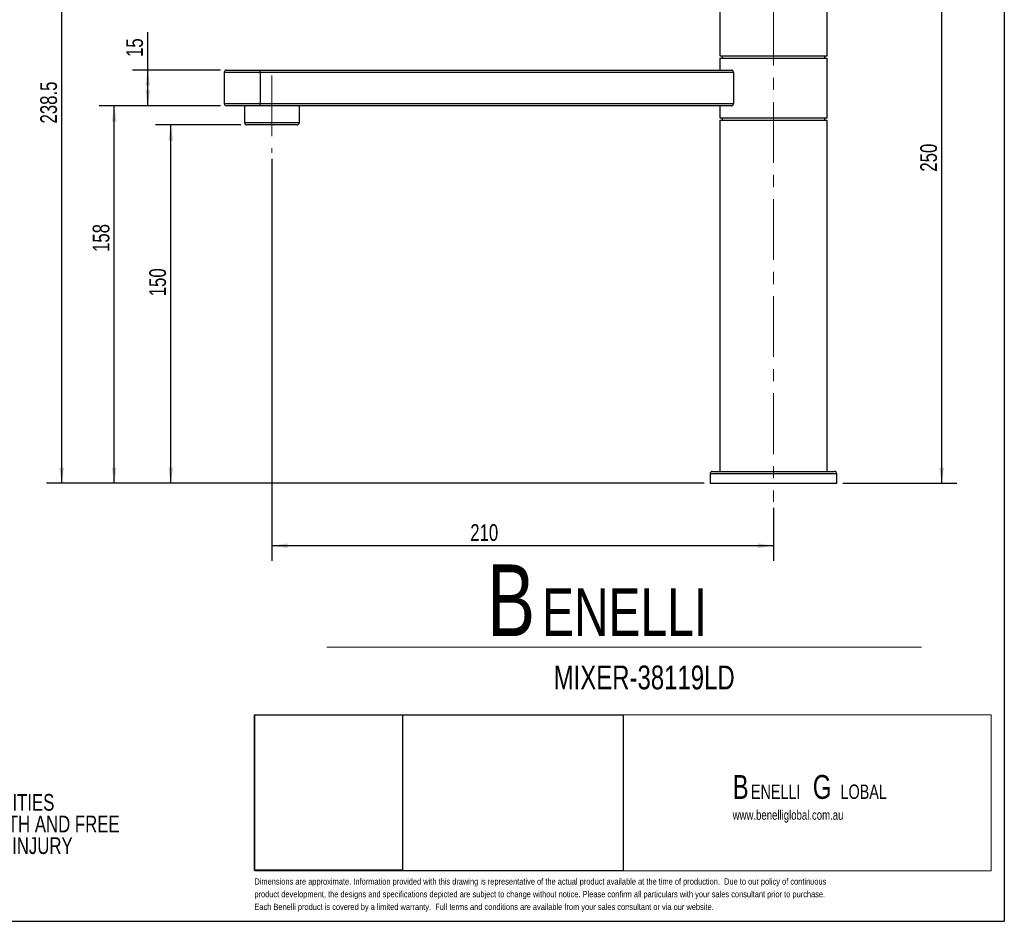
# Model space of a CAD drawing. Header units: millimetres. Extents: x 3 to 415, y 5 to 292.
# Tile 23 of 27: x 209 to 415, y 5 to 194. Entities that reach past the tile are written whole.
import ezdxf

# ---------------------------------------------------------------- set-up
doc = ezdxf.new("R2010")
doc.units = ezdxf.units.MM
doc.linetypes.add('CENTERX2', pattern=[20.32, 12.7, -2.54, 2.54, -2.54])
doc.layers.add('FORMAT', color=179, linetype='Continuous')
doc.layers.add('LAYER_1', color=179, linetype='Continuous')
doc.styles.add('SLDTEXTSTYLE0', font='TXT', dxfattribs={"width": 0.75})
doc.dimstyles.new('SLDDIMSTYLE0', dxfattribs={"dimtxt": 3.5, "dimasz": 3.302, "dimexe": 0, "dimexo": 0.0625, "dimgap": 0.875, "dimtad": 1, "dimlfac": 2, "dimrnd": 1e-09, "dimzin": 12, "dimdsep": 46, "dimtxsty": 'SLDTEXTSTYLE0', "dimsah": 1, "dimcen": 0.09, "dimadec": 0, "dimazin": 3, "dimtfac": 1, "dimtdec": 0, "dimtofl": 0, "dimtmove": 0, "dimatfit": 3, "dimfxl": 0, "dimfrac": 2, "dimtolj": 1, "dimtzin": 12, "dimarcsym": 0})
doc.dimstyles.new('SLDDIMSTYLE1', dxfattribs={"dimtxt": 3.5, "dimasz": 3.302, "dimexe": 0, "dimexo": 0.0625, "dimgap": 0.875, "dimtad": 1, "dimdec": 1, "dimlfac": 2, "dimrnd": 1e-09, "dimzin": 12, "dimdsep": 46, "dimtxsty": 'SLDTEXTSTYLE0', "dimsah": 1, "dimcen": 0.09, "dimadec": 0, "dimazin": 3, "dimtfac": 1, "dimtdec": 0, "dimtofl": 0, "dimtmove": 0, "dimatfit": 3, "dimfxl": 0, "dimfrac": 2, "dimtolj": 1, "dimtzin": 12, "dimarcsym": 0})

# ---------------------------------------------------------------- blocks, each defined once
blk = doc.blocks.new('BLOCK 3')
at = {"layer": 'FORMAT', "color": 179, "lineweight": 18}
for p, q in [((407.62, 51.8), (253.44, 51.8)), ((253.44, 51.8), (253.44, 19.17)), ((407.62, 19.17), (407.62, 51.8)), ((253.44, 19.17), (407.62, 19.17))]:
    blk.add_line(p, q, dxfattribs=at)
blk = doc.blocks.new('BLOCK 2')
at = {"layer": 'LAYER_1', "color": 179, "lineweight": 18}
for p, q in [((407.62, 51.8), (253.44, 51.8)), ((253.44, 51.8), (253.44, 19.17)), ((407.62, 19.17), (407.62, 51.8)), ((253.44, 19.17), (407.62, 19.17))]:
    blk.add_line(p, q, dxfattribs=at)
at = {"color": 7, "linetype": 'Continuous'}
blk.add_blockref('BLOCK 3', (0, 0), dxfattribs=at)
blk = doc.blocks.new('SW_NOTE_0')
at = {"layer": 'FORMAT', "color": 0, "attachment_point": 1, "style": 'SLDTEXTSTYLE0'}
for s, insert, char_height in [('B', (0, 19.34), 15), ('ENELLI', (11.48, 14.36), 10)]:
    blk.add_mtext(s, dxfattribs=dict(at, insert=insert, char_height=char_height))
blk = doc.blocks.new('SW_NOTE_0_1')
at = {"layer": 'FORMAT', "color": 0, "attachment_point": 1, "style": 'SLDTEXTSTYLE0'}
for s, insert, char_height in [('B', (0, 6.45), 5), ('G', (16.78, 6.45), 5), ('ENELLI', (3.83, 4.45), 3), ('LOBAL', (22.59, 4.45), 3)]:
    blk.add_mtext(s, dxfattribs=dict(at, insert=insert, char_height=char_height))
blk = doc.blocks.new('SW_NOTE_0_2')
at = {"layer": 'FORMAT', "color": 0, "char_height": 3.5, "attachment_point": 1, "style": 'SLDTEXTSTYLE0'}
for s, insert in [('NOTES:', (0, 4.51)), ('(1) THIS PRODUCT IS USED WITH VANITIES', (0, -0.01)), ('(2) EXTERNAL SURFACES ARE SMOOTH AND FREE', (0, -4.54)), ('SHARP BURRS THAT MAY CAUSE INJURY', (6.56, -9.07))]:
    blk.add_mtext(s, dxfattribs=dict(at, insert=insert))
blk = doc.blocks.new('_D_1')
at = {"layer": 'FORMAT'}
for p, q in [((255.43, 172.12), (237.59, 172.12)), ((240.76, 97.12), (240.76, 172.12)), ((352.42, 97.12), (237.59, 97.12))]:
    blk.add_line(p, q, dxfattribs=at)
for points in [[(240.76, 172.12), (240.26, 168.82), (241.27, 168.82)], [(240.76, 97.12), (241.27, 100.42), (240.26, 100.42)]]:
    blk.add_solid(points, dxfattribs=at)
at = {"layer": 'FORMAT', "insert": (236.25, 136.26), "char_height": 3.5, "attachment_point": 1, "rotation": 90, "style": 'SLDTEXTSTYLE0'}
blk.add_mtext('150', dxfattribs=at)
blk = doc.blocks.new('_D_2')
at = {"layer": 'FORMAT'}
for p, q in [((251.17, 176.12), (225.75, 176.12)), ((228.92, 97.12), (228.92, 176.12)), ((352.42, 97.12), (225.75, 97.12))]:
    blk.add_line(p, q, dxfattribs=at)
for points in [[(228.92, 176.12), (228.42, 172.82), (229.43, 172.82)], [(228.92, 97.12), (229.43, 100.42), (228.42, 100.42)]]:
    blk.add_solid(points, dxfattribs=at)
at = {"layer": 'FORMAT', "insert": (224.41, 145.53), "char_height": 3.5, "attachment_point": 1, "rotation": 90, "style": 'SLDTEXTSTYLE0'}
blk.add_mtext('158', dxfattribs=at)
blk = doc.blocks.new('_D_3')
at = {"layer": 'FORMAT'}
for p, q in [((235.94, 183.62), (235.94, 191.52)), ((251.17, 183.62), (232.76, 183.62)), ((235.94, 176.12), (235.94, 183.62)), ((251.17, 176.12), (232.76, 176.12))]:
    blk.add_line(p, q, dxfattribs=at)
for points in [[(235.94, 183.62), (235.43, 180.32), (236.45, 180.32)], [(235.94, 176.12), (236.45, 179.42), (235.43, 179.42)]]:
    blk.add_solid(points, dxfattribs=at)
at = {"layer": 'FORMAT', "insert": (231.43, 186.35), "char_height": 3.5, "attachment_point": 1, "rotation": 90, "style": 'SLDTEXTSTYLE0'}
blk.add_mtext('15', dxfattribs=at)
blk = doc.blocks.new('_D_4')
at = {"layer": 'FORMAT'}
for p, q in [((244.82, 216.37), (214.76, 216.37)), ((217.94, 97.12), (217.94, 216.37)), ((352.42, 97.12), (214.76, 97.12))]:
    blk.add_line(p, q, dxfattribs=at)
for points in [[(217.94, 216.37), (217.43, 213.07), (218.45, 213.07)], [(217.94, 97.12), (218.45, 100.42), (217.43, 100.42)]]:
    blk.add_solid(points, dxfattribs=at)
at = {"layer": 'FORMAT', "insert": (213.43, 172.42), "char_height": 3.5, "attachment_point": 1, "rotation": 90, "style": 'SLDTEXTSTYLE0'}
blk.add_mtext('238.5', dxfattribs=at)
blk = doc.blocks.new('_D_5')
at = {"layer": 'FORMAT'}
for p, q in [((261.94, 165), (261.94, 80.87)), ((366.94, 92), (366.94, 80.87)), ((366.94, 84.05), (261.94, 84.05))]:
    blk.add_line(p, q, dxfattribs=at)
for points in [[(261.94, 84.05), (265.24, 83.54), (265.24, 84.56)], [(366.94, 84.05), (363.64, 84.56), (363.64, 83.54)]]:
    blk.add_solid(points, dxfattribs=at)
at = {"layer": 'FORMAT', "insert": (303.46, 88.56), "char_height": 3.5, "attachment_point": 1, "style": 'SLDTEXTSTYLE0'}
blk.add_mtext('210', dxfattribs=at)
blk = doc.blocks.new('_D_6')
at = {"layer": 'FORMAT'}
for p, q in [((378.96, 222.12), (405.36, 222.12)), ((402.19, 97.12), (402.19, 222.12)), ((381.46, 97.12), (405.36, 97.12))]:
    blk.add_line(p, q, dxfattribs=at)
for points in [[(402.19, 222.12), (401.68, 218.82), (402.7, 218.82)], [(402.19, 97.12), (402.7, 100.42), (401.68, 100.42)]]:
    blk.add_solid(points, dxfattribs=at)
at = {"layer": 'FORMAT', "insert": (397.68, 162.34), "char_height": 3.5, "attachment_point": 1, "rotation": 90, "style": 'SLDTEXTSTYLE0'}
blk.add_mtext('250', dxfattribs=at)

msp = doc.modelspace()

# ---------------------------------------------------------------- linework, layer by layer
at = {"color": 7, "linetype": 'Continuous', "lineweight": 25}
for p, q in [((355.6897, 206.1185), (355.6897, 186.6185)), ((378.1897, 186.6185), (378.1897, 206.1185)), ((355.6897, 186.6185), (378.1897, 186.6185)), ((355.6897, 186.1185), (355.6897, 183.6185)), ((355.6897, 186.1185), (378.1897, 186.1185)), ((356.1897, 186.6185), (356.1897, 186.1185)), ((377.6897, 186.1185), (377.6897, 186.6185)), ((378.1897, 173.6185), (378.1897, 186.1185)), ((252.4397, 183.6185), (259.4397, 183.6185)), ((259.4397, 183.1185), (259.4397, 183.6185)), ((259.4397, 183.6185), (358.1328, 183.6185)), ((251.9397, 183.1185), (251.9397, 176.6185)), ((358.5545, 183.1185), (259.4397, 183.1185)), ((259.4397, 183.1185), (259.4397, 176.6185)), ((358.5545, 183.1185), (358.5545, 176.6185)), ((259.4397, 176.1185), (252.4397, 176.1185)), ((256.2021, 176.1185), (256.2021, 172.6185)), ((259.4397, 176.6185), (358.5545, 176.6185)), ((259.4397, 176.1185), (259.4397, 176.6185)), ((358.1328, 176.1185), (259.4397, 176.1185)), ((267.6774, 172.6185), (267.6774, 176.1185)), ((355.6897, 176.1185), (355.6897, 173.6185)), ((355.6897, 173.6185), (378.1897, 173.6185)), ((356.1897, 173.6185), (356.1897, 173.1185)), ((377.6897, 173.1185), (377.6897, 173.6185)), ((267.1774, 172.1185), (256.7021, 172.1185)), ((355.6897, 173.1185), (355.6897, 99.6185)), ((355.6897, 173.1185), (378.1897, 173.1185)), ((378.1897, 99.6185), (378.1897, 173.1185)), ((353.6897, 99.1185), (353.6897, 97.1185)), ((354.1897, 99.6185), (379.6897, 99.6185)), ((380.1897, 97.1185), (380.1897, 99.1185)), ((353.6897, 97.1185), (380.1897, 97.1185))]:
    msp.add_line(p, q, dxfattribs=at)
at = {"color": 8, "linetype": 'Continuous', "lineweight": 25}
for p, q in [((259.4397, 183.1185), (251.9397, 183.1185)), ((251.9397, 176.6185), (259.4397, 176.6185)), ((256.2021, 172.6185), (267.6774, 172.6185)), ((380.1897, 99.1185), (353.6897, 99.1185))]:
    msp.add_line(p, q, dxfattribs=at)
at = {"color": 7, "linetype": 'Continuous', "lineweight": 25}
for centre, start, end in [((252.4397, 183.1185), 90, 180), ((252.4397, 176.6185), 180, 270), ((256.7021, 172.6185), 180, 270), ((267.1774, 172.6185), 270, 0), ((354.1897, 99.1185), 90, 180), ((379.6897, 99.1185), 0, 90)]:
    msp.add_arc(centre, 0.5, start, end, dxfattribs=at)
for points, knots in [([(358.5545, 183.1185), (358.5511, 183.1647), (358.5442, 183.257), (358.4893, 183.3924), (358.3944, 183.5183), (358.2666, 183.6033), (358.1743, 183.6138), (358.1328, 183.6185)], [0, 0, 0, 0, 0.152502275, 0.30436294, 0.512244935, 0.780777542, 1, 1, 1, 1]), ([(358.1328, 176.1185), (358.1858, 176.126), (358.2962, 176.1417), (358.4325, 176.2562), (358.5166, 176.4013), (358.5503, 176.5206), (358.5534, 176.5924), (358.5545, 176.6185)], [0, 0, 0, 0, 0.27974324, 0.58157622, 0.76220167, 0.91351512, 1, 1, 1, 1])]:
    msp.add_open_spline(points, degree=3, knots=knots, dxfattribs=at)
at = {"layer": 'FORMAT'}
for p, q in [((415.2814, 292.2451), (415.2814, 5.4475)), ((258.2638, 16.1164), (258.2638, 48.6256)), ((258.2638, 48.6256), (289.2597, 48.6256)), ((258.3659, 15.9942), (258.3659, 48.6256)), ((258.3659, 48.6256), (335.4578, 48.6256)), ((289.2597, 48.6256), (289.2597, 16.1164)), ((335.4578, 48.6256), (335.4578, 15.9942)), ((289.2597, 16.1164), (258.2638, 16.1164)), ((335.4578, 15.9942), (258.3659, 15.9942)), ((2.9641, 5.4475), (415.2814, 5.4475))]:
    msp.add_line(p, q, dxfattribs=at)
at = {"layer": 'FORMAT', "linetype": 'CENTERX2', "lineweight": 18}
for p, q in [((366.9397, 197.2312), (366.9397, 93.2685)), ((261.9397, 182.4685), (261.9397, 166.2685))]:
    msp.add_line(p, q, dxfattribs=at)
at = {"layer": 'FORMAT', "color": 179, "lineweight": 18}
for p, q in [((273.3979, 62.8392), (397.9086, 62.8392)), ((258.3659, 15.9942), (258.3659, 48.6256)), ((258.3659, 48.6256), (412.5497, 48.6256)), ((412.5497, 48.6256), (412.5497, 15.9942)), ((412.5497, 15.9942), (258.3659, 15.9942))]:
    msp.add_line(p, q, dxfattribs=at)
at = {"layer": 'FORMAT', "lineweight": 18}
for p, q in [((258.2638, 16.1164), (258.2638, 48.6256)), ((258.2638, 48.6256), (289.2597, 48.6256)), ((258.3659, 15.9942), (258.3659, 48.6256)), ((258.3659, 48.6256), (335.4578, 48.6256)), ((289.2597, 48.6256), (289.2597, 16.1164)), ((335.4578, 48.6256), (335.4578, 15.9942)), ((289.2597, 16.1164), (258.2638, 16.1164)), ((335.4578, 15.9942), (258.3659, 15.9942))]:
    msp.add_line(p, q, dxfattribs=at)

# ---------------------------------------------------------------- block references
at = {"layer": 'FORMAT'}
for name, p in [('SW_NOTE_0', (307.0025, 60.7929)), ('BLOCK 2', (4.9256, -3.1736)), ('SW_NOTE_0_2', (142.8585, 32.1009)), ('SW_NOTE_0_1', (358.4004, 29.6197))]:
    msp.add_blockref(name, p, dxfattribs=at)

# ---------------------------------------------------------------- texts
at = {"layer": 'FORMAT', "attachment_point": 1, "style": 'SLDTEXTSTYLE0'}
for s, insert, char_height in [('MIXER-38119LD', (320.926, 58.9847), 5), ('www.benelliglobal.com.au', (358.4004, 28.7024), 2)]:
    msp.add_mtext(s, dxfattribs=dict(at, insert=insert, char_height=char_height))
at = {"layer": 'LAYER_1', "color": 179, "char_height": 1.3, "attachment_point": 1, "style": 'SLDTEXTSTYLE0'}
for s, insert in [('Dimensions are approximate. Information provided with this drawing is representative of the actual product available at the time of production.  Due to our policy of continuous', (258.2638, 14.4307)), ('product development, the designs and specifications depicted are subject to change without notice. Please confirm all particulars with your sales consultant prior to purchase.', (258.2638, 11.7763)), ('Each Benelli product is covered by a limited warranty.  Full terms and conditions are available from your sales consultant or via our website.', (258.2638, 9.1219))]:
    msp.add_mtext(s, dxfattribs=dict(at, insert=insert))

# ---------------------------------------------------------------- dimensions: what is measured, and where the dimension line sits
at = {"layer": 'FORMAT'}
for base, p1, p2, dimstyle, picture, middle in [((402.1897, 222.1185), (380.1897, 97.1185), (377.6897, 222.1185), 'SLDDIMSTYLE0', '_D_6', (402.1897, 166.2176)), ((217.9397, 216.3685), (353.6897, 97.1185), (246.0897, 216.3685), 'SLDDIMSTYLE1', '_D_4', (217.9397, 178.238)), ((235.9397, 183.6185), (252.4397, 176.1185), (252.4397, 183.6185), 'SLDDIMSTYLE0', '_D_3', (235.9397, 188.9379)), ((228.9236, 176.1185), (353.6897, 97.1185), (252.4397, 176.1185), 'SLDDIMSTYLE0', '_D_2', (228.9236, 149.4096)), ((240.7642, 172.1185), (353.6897, 97.1185), (256.7021, 172.1185), 'SLDDIMSTYLE0', '_D_1', (240.7642, 140.1349))]:
    dim = msp.add_linear_dim(base=base, p1=p1, p2=p2, angle=90, dimstyle=dimstyle, dxfattribs=at)
    dim.commit()
    dim.dimension.update_dxf_attribs({"geometry": picture, "text_midpoint": middle, "dimtype": 160})
dim = msp.add_linear_dim(base=(261.9397, 84.0495), p1=(366.9397, 93.2685), p2=(261.9397, 166.2685), dimstyle='SLDDIMSTYLE0', dxfattribs=at)
dim.commit()
dim.dimension.update_dxf_attribs({"geometry": '_D_5', "text_midpoint": (307.3429, 84.0495), "dimtype": 160})

doc.saveas('drawing.dxf')
